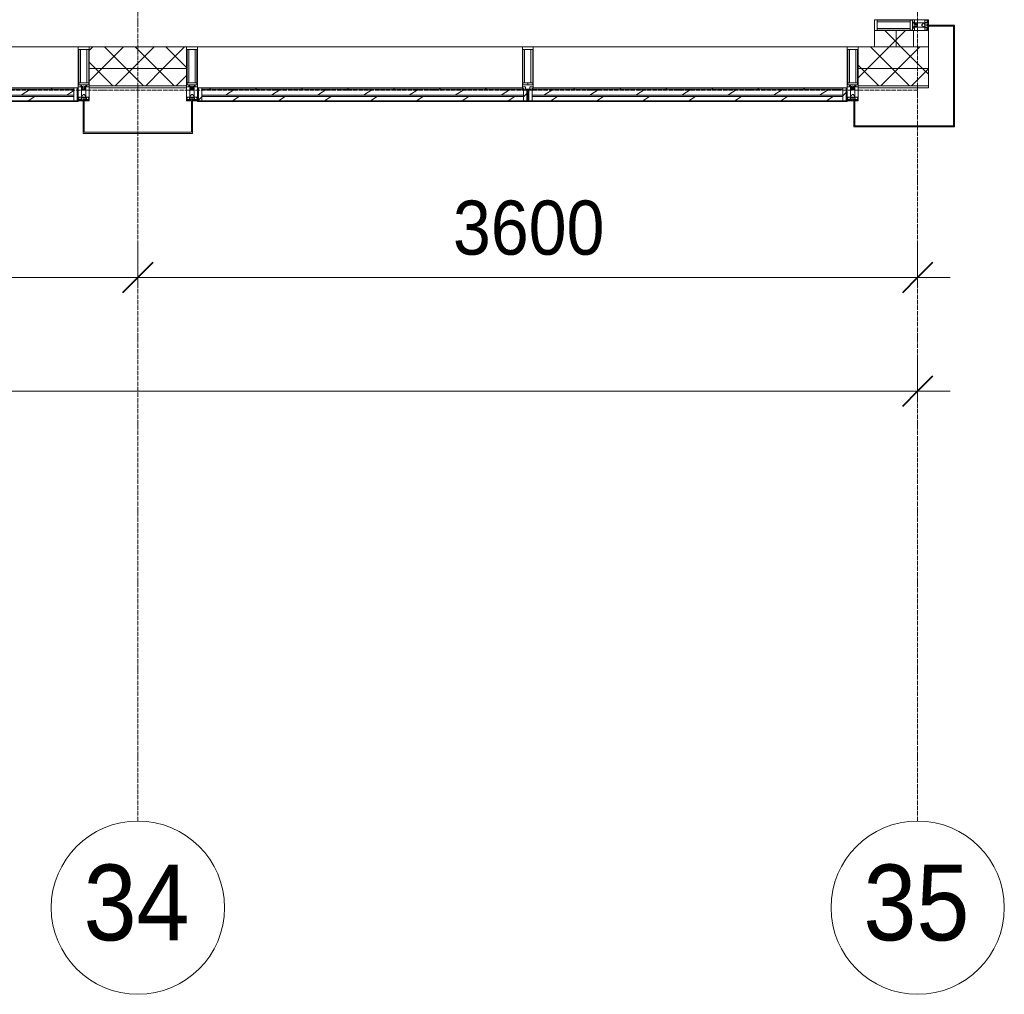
# Model space of a CAD drawing. Header units: millimetres. Extents: x 5617 to 140879, y 7718 to 151665.
# Tile 29 of 44: x 82579 to 87125, y 11226 to 15725. Entities that reach past the tile are written whole.
import ezdxf

# ---------------------------------------------------------------- set-up
doc = ezdxf.new("R2010")
doc.units = ezdxf.units.MM
doc.linetypes.add('ADSK_Линия сетки', pattern=[25, 20, -2.5, 0, -2.5])
doc.linetypes.add('Линия сетки', pattern=[25, 20, -2.5, 0, -2.5])
for name, color, linetype, lineweight in [('Импосты витража', 7, 'Continuous', 18), ('Колонны', 7, 'Continuous', 18), ('Оси', 7, 'Continuous', 9), ('Панели витража', 7, 'Continuous', 18), ('Размеры', 7, 'Continuous', 9), ('Размеры-100', 7, 'Continuous', 9), ('Стены разрез', 7, 'Continuous', 40), ('Стены штриховка', 7, 'Continuous', 40), ('Элементы узлов', 7, 'Continuous', 18)]:
    doc.layers.add(name, color=color, linetype=linetype, lineweight=lineweight)
doc.styles.add('Arial', font='arial.ttf', dxfattribs={"width": 0.9, "height": 250})
doc.styles.add('Arial_1', font='arial.ttf', dxfattribs={"width": 0.9, "height": 350})
doc.dimstyles.new('Основной_2_5_мм', dxfattribs={"dimscale": 304.8, "dimtxt": 255.06485, "dimasz": 0.463911, "dimexe": 0.492126, "dimexo": 0.492126, "dimgap": 0.098425, "dimtad": 1, "dimdec": 0, "dimdsep": 46, "dimtxsty": 'Arial', "dimblk1": 'OBLIQUE', "dimblk2": 'OBLIQUE', "dimsah": 1, "dimcen": 0.09, "dimdle": 0.492126, "dimazin": 2, "dimtfac": 1, "dimtdec": 4, "dimtix": 1, "dimtmove": 0, "dimatfit": 3, "dimfxl": 1, "dimtvp": 1, "dimtolj": 1, "dimtzin": 0, "dimlwd": 20, "dimlwe": 20, "dimarcsym": 2})
pattern_1 = [(45, (0, 0), (-70.71068, 70.71068), []), (135, (0, 0), (-70.71068, -70.71068), [])]
pattern_2 = [(225, (135687.5, 15350), (106.06602, -106.06602), [])]
pattern_3 = [(225, (131737.5, 15350), (106.06602, -106.06602), [])]
pattern_4 = [(225, (134187.5, 15350), (106.06602, -106.06602), [])]

# ---------------------------------------------------------------- blocks, each defined once
blk = doc.blocks.new('Rectangular Mullion - R_InvisibleFrame_50Wx250H-7208071-МКСС_К4_L01_1_4_350__Техпространство_лоток')
at = {"layer": 'Импосты витража', "color": 253, "lineweight": 5, "true_color": 0xaaaaaa}
for p in [(136475, 15410), (136800, 15420)]:
    blk.add_line(p, (136800, 15410), dxfattribs=at)
blk = doc.blocks.new('Rectangular Mullion - R_InvisibleFrame_50Wx250H-7119932-МКСС_К4_L01_1_4_350__Техпространство_лоток')
at = {"layer": 'Импосты витража', "color": 253, "lineweight": 5, "true_color": 0xaaaaaa}
blk.add_line((132925, 15410), (133375, 15410), dxfattribs=at)
blk = doc.blocks.new('Rectangular Mullion - 50Wx250H-2623690-МКСС_К4_L01_1_4_350__Техпространство_лоток')
at = {"layer": 'Элементы узлов', "color": 253, "lineweight": 5, "true_color": 0xaaaaaa}
for p, q in [((-25, 65.2), (-25, 250)), ((-25, 250), (0, 250)), ((-23, 237.3), (0, 237.3)), ((-23, 237.3), (-23, 73.6)), ((-14.9, 84), (-14.9, 237.3)), ((25, 250), (0, 250)), ((23, 237.3), (0, 237.3)), ((14.9, 84), (14.9, 237.3)), ((23, 237.3), (23, 73.6)), ((25, 65.2), (25, 250)), ((-14, 65.2), (-25, 65.2)), ((0, 84), (-23, 84)), ((-0.5, 73.6), (-23, 73.6)), ((-14, 71.3), (-14, 65.2)), ((-10, 71.3), (-14, 71.3)), ((-10, 53), (-10, 71.3)), ((-8.7, 53), (-10, 53)), ((-10, 53), (-10, 17)), ((-8.7, 53), (-7, 54.7)), ((-7, 65.2), (-5.9, 67.3)), ((-7, 65.2), (-7, 54.7)), ((-4.1, 67.3), (-5.9, 67.3)), ((-4.1, 67.3), (-2.9, 65.1)), ((-2.9, 65.1), (-2.9, 54.6)), ((-1.3, 53), (-2.9, 54.6)), ((0, 53), (-1.3, 53)), ((0, 84), (23, 84)), ((0, 53), (1.3, 53)), ((0.5, 73.6), (23, 73.6)), ((1.3, 53), (2.9, 54.6)), ((4.1, 67.3), (2.9, 65.1)), ((2.9, 65.1), (2.9, 54.6)), ((4.1, 67.3), (5.9, 67.3)), ((7, 65.2), (5.9, 67.3)), ((7, 65.2), (7, 54.7)), ((8.7, 53), (7, 54.7)), ((8.7, 53), (10, 53)), ((10, 71.3), (14, 71.3)), ((10, 53), (10, 71.3)), ((10, 53), (10, 17)), ((14, 71.3), (14, 65.2)), ((14, 65.2), (25, 65.2)), ((-23.8, 14.6), (-25, 14.2)), ((-25, 0), (-25, 14.2)), ((-22.3, 17), (-23.8, 17)), ((-23.8, 17), (-23.8, 14.6)), ((-22.5, 10.6), (-23.8, 14.6)), ((-22.5, 10.6), (-23.7, 9.9)), ((-23.7, 1.3), (-23.7, 9.9)), ((-23.7, 1.3), (-11.8, 1.3)), ((-23.2, 10.2), (-22.5, 8)), ((-22.5, 8), (-22.5, 4.5)), ((-21.3, 4.5), (-22.5, 4.5)), ((-22.3, 17), (-22.3, 16)), ((-22.3, 16), (-21.3, 16)), ((-19, 17.6), (-21.3, 16)), ((-21.3, 4.5), (-21.3, 6.5)), ((-21.3, 6.5), (-14.2, 6.5)), ((-18.4, 16.6), (-19, 17.6)), ((-7.4, 16.6), (-18.4, 16.6)), ((-14.2, 6.5), (-14.2, 4.5)), ((-13.2, 4.5), (-14.2, 4.5)), ((-13.2, 4.5), (-12.2, 7.2)), ((-12.7, 7.6), (-11.3, 11.4)), ((-12.7, 7.6), (-11.8, 6.9)), ((-12.2, 9), (-12.2, 14.8)), ((-12.2, 14.8), (0, 14.8)), ((-11.8, 1.3), (-11.8, 6.9)), ((-10.5, 11.2), (-11.3, 11.4)), ((-10.5, 1.5), (-10.5, 11.2)), ((-4.8, 1.5), (-10.5, 1.5)), ((-10, 17), (-7.5, 17)), ((-8.5, 23), (-1.5, 30)), ((-8.5, 18.5), (-8.5, 23)), ((-7.5, 18.5), (-8.5, 18.5)), ((-7.5, 17), (-7.5, 18.5)), ((-7.4, 18), (-7.4, 16.6)), ((-2.6, 18), (-7.4, 18)), ((0, 8), (-4.8, 8)), ((-4.8, 1.5), (-4.8, 8)), ((-2.6, 18), (-2.6, 16.8)), ((-2.6, 16.8), (0, 16.8)), ((-1.5, 30), (0, 30)), ((1.5, 30), (0, 30)), ((2.6, 16.8), (0, 16.8)), ((0, 14.8), (0, 16.8)), ((0, 14.8), (0, 16.8)), ((12.2, 14.8), (0, 14.8)), ((0, 0), (0, 8)), ((0, 8), (4.8, 8)), ((0, 0), (0, 8)), ((8.5, 23), (1.5, 30)), ((2.6, 18), (2.6, 16.8)), ((2.6, 18), (7.4, 18)), ((4.8, 1.5), (4.8, 8)), ((4.8, 1.5), (10.5, 1.5)), ((7.4, 18), (7.4, 16.6)), ((7.4, 16.6), (18.4, 16.6)), ((7.5, 18.5), (8.5, 18.5)), ((7.5, 17), (7.5, 18.5)), ((10, 17), (7.5, 17)), ((8.5, 18.5), (8.5, 23)), ((10.5, 11.2), (11.3, 11.4)), ((10.5, 1.5), (10.5, 11.2)), ((12.7, 7.6), (11.3, 11.4)), ((12.7, 7.6), (11.8, 6.9)), ((11.8, 1.3), (11.8, 6.9)), ((23.7, 1.3), (11.8, 1.3)), ((12.2, 9), (12.2, 14.8)), ((13.2, 4.5), (12.2, 7.2)), ((13.2, 4.5), (14.2, 4.5)), ((21.3, 6.5), (14.2, 6.5)), ((14.2, 6.5), (14.2, 4.5)), ((18.4, 16.6), (19, 17.6)), ((19, 17.6), (21.3, 16)), ((22.3, 16), (21.3, 16)), ((21.3, 4.5), (21.3, 6.5)), ((21.3, 4.5), (22.5, 4.5)), ((22.3, 17), (22.3, 16)), ((22.3, 17), (23.8, 17)), ((22.5, 10.6), (23.8, 14.6)), ((22.5, 10.6), (23.7, 9.9)), ((23.2, 10.2), (22.5, 8)), ((22.5, 8), (22.5, 4.5)), ((23.7, 1.3), (23.7, 9.9)), ((23.8, 17), (23.8, 14.6)), ((23.8, 14.6), (25, 14.2)), ((25, 0), (25, 14.2)), ((-25, 0), (0, 0)), ((25, 0), (0, 0))]:
    blk.add_line(p, q, dxfattribs=at)
for centre, start, end in [((-0.5, 73.1), 360, 90), ((0.5, 73.1), 90, 180)]:
    blk.add_arc(centre, 0.5, start, end, dxfattribs=at)
blk = doc.blocks.new('Rectangular Mullion - R_StandardFrame_50Wx250H-6301897-МКСС_К4_L01_1_4_350__Техпространство_лоток')
at = {"layer": 'Импосты витража', "color": 253, "lineweight": 5, "true_color": 0xaaaaaa}
for p, q in [((-25, 0), (-25, 250)), ((-25, 250), (25, 250)), ((25, 250), (25, 0)), ((-2.5, 0), (-25, 0)), ((25, 0), (2.5, 0))]:
    blk.add_line(p, q, dxfattribs=at)
blk = doc.blocks.new('A_PAN_VentilationGrill - Горизонтальные_Стекло-V11-МКСС_К4_L01_1_4_350__Техпространство_лоток')
at = {"layer": 'Панели витража', "lineweight": 5}
h = blk.add_hatch(dxfattribs=at)
h.set_pattern_fill('FP_32', color=256, style=0, pattern_type=2)
h.set_pattern_definition(pattern_2)
h.paths.add_polyline_path([(-707.5, 3), (-707.5, 0), (707.5, 0), (707.5, 3), (-641.7, 3)])
h = blk.add_hatch(dxfattribs=at)
h.set_pattern_fill('FP_32', color=256, style=0, pattern_type=2)
h.set_pattern_definition(pattern_2)
h.paths.add_polyline_path([(-732.5, 0), (-732.5, -60), (-717.5, -60), (-717.5, 0)])
h.paths.add_polyline_path([(732.5, 0), (717.5, 0), (717.5, -55.2), (732.5, -55), (732.5, -20)])
h = blk.add_hatch(dxfattribs=at)
h.set_pattern_fill('FP_31', color=256, style=0, pattern_type=2)
h.set_pattern_definition([(213.056, (135687.5, 7082.59), (20.16186, -124.93236), [])])
h.paths.add_polyline_path([(707.5, 0), (-717.5, 0), (-717.5, -20), (717.5, -20), (717.5, 0)])
h = blk.add_hatch(dxfattribs=at)
h.set_pattern_fill('FP_33', color=256, style=0, pattern_type=2)
h.set_pattern_definition([(213.056, (135687.5, 7034.82), (20.16186, -124.93236), [])])
h.paths.add_polyline_path([(-641.7, -26.6), (-717.5, -26.6), (-717.5, -55), (717.5, -55), (717.4, -26.6), (239.8, -26.6)])
h = blk.add_hatch(dxfattribs=at)
h.set_pattern_fill('FP_32', color=256, style=0, pattern_type=2)
h.set_pattern_definition(pattern_2)
h.paths.add_polyline_path([(239.8, -55), (-717.5, -55), (-717.5, -60), (712.5, -60), (712.5, -55), (680.5, -55)])
at = {"layer": 'Панели витража', "color": 253, "lineweight": 5, "true_color": 0xaaaaaa}
for p, q in [((-707.5, 3), (-737.5, 3)), ((-737.5, 3), (-737.5, -60)), ((-707.5, 0), (-707.5, 3)), ((707.5, 3), (-707.5, 3)), ((737.5, 3), (707.5, 3)), ((707.5, 3), (707.5, 0)), ((737.5, -55), (737.5, 3)), ((-732.5, -60), (-732.5, 0)), ((-732.5, 0), (-707.5, 0)), ((-717.5, -20), (-717.5, 0)), ((717.5, -20), (-717.5, -20)), ((-717.5, -20), (-717.5, -26.6)), ((-717.5, -26.6), (717.5, -26.6)), ((-717.5, -55), (-717.5, -26.6)), ((-707.5, 0), (707.5, 0)), ((707.5, 0), (732.5, 0)), ((717.5, 0), (717.5, -20)), ((717.5, -26.6), (717.5, -20)), ((717.5, -26.6), (717.5, -55)), ((732.5, 0), (732.5, -55)), ((-737.5, -60), (-732.5, -60)), ((-717.5, -60), (-717.5, -55)), ((717.5, -55), (-717.5, -55)), ((712.5, -60), (-717.5, -60))]:
    blk.add_line(p, q, dxfattribs=at)
blk = doc.blocks.new('Rectangular Mullion - R_InvisibleFrame_50Wx250H-7119938-МКСС_К4_L01_1_4_350__Техпространство_лоток')
at = {"layer": 'Импосты витража', "color": 253, "lineweight": 5, "true_color": 0xaaaaaa}
for p, q in [((134975, 15600), (136425, 15600)), ((136405, 15410), (136420, 15410))]:
    blk.add_line(p, q, dxfattribs=at)
blk = doc.blocks.new('Rectangular Mullion - R_StandardFrame_50Wx250H-V12-МКСС_К4_L01_1_4_350__Техпространство_лоток')
at = {"layer": 'Импосты витража', "color": 253, "lineweight": 5, "true_color": 0xaaaaaa}
for p, q in [((-25, 0), (-25, 250)), ((-25, 250), (25, 250)), ((25, 250), (25, 0)), ((-10, 0), (-25, 0)), ((25, 0), (-5, 0))]:
    blk.add_line(p, q, dxfattribs=at)
blk = doc.blocks.new('A_PAN_VentilationGrill - Горизонтальные_Стекло-V46-МКСС_К4_L01_1_4_350__Техпространство_лоток')
at = {"layer": 'Панели витража', "lineweight": 5}
h = blk.add_hatch(dxfattribs=at)
h.set_pattern_fill('FP_150', color=256, style=0, pattern_type=2)
h.set_pattern_definition(pattern_3)
h.paths.add_polyline_path([(-1107.5, 3), (-1107.5, 0), (1107.5, 0), (1107.5, 3), (-1065.8, 3)])
h = blk.add_hatch(dxfattribs=at)
h.set_pattern_fill('FP_150', color=256, style=0, pattern_type=2)
h.set_pattern_definition(pattern_3)
h.paths.add_polyline_path([(-1132.5, 0), (-1132.5, -60), (-1117.5, -60), (-1117.5, 0)])
h.paths.add_polyline_path([(1132.5, 0), (1117.5, 0), (1117.5, -55.2), (1132.5, -55), (1132.5, -20)])
h = blk.add_hatch(dxfattribs=at)
h.set_pattern_fill('FP_149', color=256, style=0, pattern_type=2)
h.set_pattern_definition([(213.056, (131737.5, 7082.59), (20.16186, -124.93236), [])])
h.paths.add_polyline_path([(1117.5, 0), (-1117.5, 0), (-1117.5, -20), (1117.5, -20)])
h = blk.add_hatch(dxfattribs=at)
h.set_pattern_fill('FP_151', color=256, style=0, pattern_type=2)
h.set_pattern_definition([(213.056, (131737.5, 7034.82), (20.16186, -124.93236), [])])
h.paths.add_polyline_path([(-1065.8, -26.6), (-1117.5, -26.6), (-1117.5, -55), (1117.5, -55), (1117.4, -26.6), (-184.4, -26.6)])
h = blk.add_hatch(dxfattribs=at)
h.set_pattern_fill('FP_150', color=256, style=0, pattern_type=2)
h.set_pattern_definition(pattern_3)
h.paths.add_polyline_path([(1112.5, -55), (-1117.5, -55), (-1117.5, -60), (1112.5, -60), (1112.5, -56.4)])
at = {"layer": 'Панели витража', "color": 253, "lineweight": 5, "true_color": 0xaaaaaa}
for p, q in [((-1107.5, 3), (-1137.5, 3)), ((-1137.5, 3), (-1137.5, -60)), ((-1107.5, 0), (-1107.5, 3)), ((1107.5, 3), (-1107.5, 3)), ((1137.5, 3), (1107.5, 3)), ((1107.5, 3), (1107.5, 0)), ((1137.5, -55), (1137.5, 3)), ((-1132.5, -60), (-1132.5, 0)), ((-1132.5, 0), (-1107.5, 0)), ((-1117.5, -20), (-1117.5, 0)), ((1117.5, -20), (-1117.5, -20)), ((-1117.5, -20), (-1117.5, -26.6)), ((-1117.5, -26.6), (1117.5, -26.6)), ((-1117.5, -55), (-1117.5, -26.6)), ((-1107.5, 0), (1107.5, 0)), ((1107.5, 0), (1132.5, 0)), ((1117.5, 0), (1117.5, -20)), ((1117.5, -26.6), (1117.5, -20)), ((1117.5, -26.6), (1117.5, -55)), ((1132.5, 0), (1132.5, -55)), ((-1137.5, -60), (-1132.5, -60)), ((-1117.5, -60), (-1117.5, -55)), ((1117.5, -55), (-1117.5, -55)), ((1112.5, -60), (-1117.5, -60))]:
    blk.add_line(p, q, dxfattribs=at)
blk = doc.blocks.new('Rectangular Mullion - R_InvisibleFrame_50Wx250H-7119933-МКСС_К4_L01_1_4_350__Техпространство_лоток')
at = {"layer": 'Импосты витража', "color": 253, "lineweight": 5, "true_color": 0xaaaaaa}
for p, q in [((130625, 15600), (132875, 15600)), ((132855, 15410), (132870, 15410))]:
    blk.add_line(p, q, dxfattribs=at)
blk = doc.blocks.new('Rectangular Mullion - R_StandardFrame_50Wx250H-V10-МКСС_К4_L01_1_4_350__Техпространство_лоток')
at = {"layer": 'Импосты витража', "color": 253, "lineweight": 5, "true_color": 0xaaaaaa}
for p, q in [((-25, 0), (-25, 250)), ((-25, 250), (25, 250)), ((25, 250), (25, 0)), ((-2.5, 0), (-25, 0)), ((25, 0), (2.5, 0))]:
    blk.add_line(p, q, dxfattribs=at)
blk = doc.blocks.new('A_PAN_VentilationGrill - Горизонтальные_Стекло-V50-МКСС_К4_L01_1_4_350__Техпространство_лоток')
at = {"layer": 'Панели витража', "lineweight": 5}
h = blk.add_hatch(dxfattribs=at)
h.set_pattern_fill('FP_162', color=256, style=0, pattern_type=2)
h.set_pattern_definition(pattern_4)
h.paths.add_polyline_path([(-709.3, 3), (-732.5, 3), (-732.5, 0), (732.5, 0), (732.5, 3), (-599.1, 3)])
h = blk.add_hatch(dxfattribs=at)
h.set_pattern_fill('FP_162', color=256, style=0, pattern_type=2)
h.set_pattern_definition(pattern_4)
h.paths.add_polyline_path([(-757.5, 0), (-757.5, -55), (-742.5, -55), (-742.5, 0)])
h.paths.add_polyline_path([(742.5, 0), (742.5, -60), (757.5, -60), (757.5, 0)])
h = blk.add_hatch(dxfattribs=at)
h.set_pattern_fill('FP_161', color=256, style=0, pattern_type=2)
h.set_pattern_definition([(213.056, (134187.5, 7082.59), (20.16186, -124.93236), [])])
h.paths.add_polyline_path([(732.5, 0), (-742.5, 0), (-742.5, -20), (742.5, -20), (742.5, 0)])
h = blk.add_hatch(dxfattribs=at)
h.set_pattern_fill('FP_163', color=256, style=0, pattern_type=2)
h.set_pattern_definition([(213.056, (134187.5, 7034.82), (20.16186, -124.93236), [])])
h.paths.add_polyline_path([(-739.7, -26.6), (-742.5, -26.6), (-742.4, -55), (742.5, -55), (742.5, -26.6), (-737.5, -26.6)])
h = blk.add_hatch(dxfattribs=at)
h.set_pattern_fill('FP_162', color=256, style=0, pattern_type=2)
h.set_pattern_definition(pattern_4)
h.paths.add_polyline_path([(502.7, -55), (-737.5, -55), (-736.6, -60), (742.5, -60), (742.5, -55)])
at = {"layer": 'Панели витража', "color": 253, "lineweight": 5, "true_color": 0xaaaaaa}
for p, q in [((-732.5, 3), (-762.5, 3)), ((-762.5, 3), (-762.5, -55)), ((-732.5, 0), (-732.5, 3)), ((732.5, 3), (-732.5, 3)), ((762.5, 3), (732.5, 3)), ((732.5, 3), (732.5, 0)), ((762.5, -60), (762.5, 3)), ((-757.5, -55), (-757.5, 0)), ((-757.5, 0), (-732.5, 0)), ((-742.5, -20), (-742.5, 0)), ((742.5, -20), (-742.5, -20)), ((-742.5, -20), (-742.5, -26.6)), ((-742.5, -26.6), (742.5, -26.6)), ((-742.5, -55), (-742.5, -26.6)), ((-732.5, 0), (732.5, 0)), ((732.5, 0), (757.5, 0)), ((742.5, 0), (742.5, -20)), ((742.5, -26.6), (742.5, -20)), ((742.5, -26.6), (742.5, -55)), ((757.5, 0), (757.5, -60)), ((742.5, -55), (-742.5, -55)), ((742.5, -60), (-737.5, -60)), ((742.5, -55), (742.5, -60)), ((757.5, -60), (762.5, -60))]:
    blk.add_line(p, q, dxfattribs=at)
blk = doc.blocks.new('Rectangular Mullion - R_InvisibleFrame_50Wx250H-7119928-МКСС_К4_L01_1_4_350__Техпространство_лоток')
at = {"layer": 'Импосты витража', "color": 253, "lineweight": 5, "true_color": 0xaaaaaa}
for p, q in [((136550, 26575), (136550, 28075)), ((136740, 26580), (136740, 26595))]:
    blk.add_line(p, q, dxfattribs=at)
blk = doc.blocks.new('Rectangular Mullion - 50Wx250H-V6-МКСС_К4_L01_1_4_350__Техпространство_лоток')
at = {"layer": 'Элементы узлов', "color": 253, "lineweight": 5, "true_color": 0xaaaaaa}
for p, q in [((0, 250), (-25, 250)), ((-25, 250), (-25, 237.3)), ((-25, 65.2), (-25, 250)), ((-25, 250), (0, 250)), ((-23, 237.3), (0, 237.3)), ((-23, 237.3), (0, 237.3)), ((-23, 237.3), (-23, 73.6)), ((0, 237.3), (-14.9, 237.3)), ((-14.9, 237.3), (-14.9, 84)), ((-14.9, 84), (-14.9, 237.3)), ((25, 250), (0, 250)), ((25, 250), (0, 250)), ((14.9, 237.3), (0, 237.3)), ((0, 237.3), (23, 237.3)), ((23, 237.3), (0, 237.3)), ((14.9, 84), (14.9, 237.3)), ((14.9, 84), (14.9, 237.3)), ((23, 237.3), (23, 73.6)), ((25, 237.3), (25, 250)), ((25, 65.2), (25, 250)), ((-25, 73.6), (-25, 65.2)), ((-25, 65.2), (-25, 60.2)), ((-10, 65.2), (-25, 65.2)), ((-25, 65.2), (-25, 60.2)), ((-25, 65.2), (-10, 65.2)), ((-10, 65.2), (-25, 65.2)), ((0, 84), (-23, 84)), ((-23, 84), (-23, 73.6)), ((0, 84), (-23, 84)), ((-23, 73.6), (0, 73.6)), ((0, 73.6), (-23, 73.6)), ((-0.5, 73.6), (-23, 73.6)), ((-14.9, 84), (0, 84)), ((-10, 55), (-14, 55)), ((-14, 55), (-10, 55)), ((-10, 55), (-10, 65.2)), ((-10, 65.2), (-10, 55)), ((-10, 55), (-10, 65.2)), ((-10, 55), (0, 55)), ((0, 55), (-10, 55)), ((0, 84), (14.9, 84)), ((23, 84), (0, 84)), ((0, 84), (0, 73.6)), ((0, 84), (23, 84)), ((0, 73.6), (0, 84)), ((0, 73.6), (23, 73.6)), ((23, 73.6), (0, 73.6)), ((0, 55), (10, 55)), ((0, 55), (10, 55)), ((0.5, 73.6), (23, 73.6)), ((10, 65.2), (10, 55)), ((25, 65.2), (10, 65.2)), ((10, 55), (10, 65.2)), ((10, 65.2), (25, 65.2)), ((10, 65.2), (25, 65.2)), ((10, 55), (10, 65.2)), ((10, 55), (14, 55)), ((10, 55), (14, 55)), ((23, 73.6), (23, 84)), ((25, 65.2), (25, 73.6)), ((25, 65.2), (25, 60.2)), ((25, 60.2), (25, 65.2))]:
    blk.add_line(p, q, dxfattribs=at)
for centre, start, end in [((-14, 69.1), 218.9723, 270), ((-14, 69.1), 218.9723, 270), ((-14, 69.1), 218.9723, 270), ((14, 69.1), 270, 321.0277), ((14, 69.1), 270, 321.0277), ((14, 69.1), 270, 321.0277)]:
    blk.add_arc(centre, 14.1, start, end, dxfattribs=at)
blk = doc.blocks.new('Rectangular Mullion - R_InvisibleFrame_50Wx250H-V7-МКСС_К4_L01_1_4_350__Техпространство_лоток')
at = {"layer": 'Импосты витража', "color": 253, "lineweight": 5, "true_color": 0xaaaaaa}
for p, q in [((-25, 73.6), (-25, 237.3)), ((25, 237.3), (25, 73.6))]:
    blk.add_line(p, q, dxfattribs=at)
blk = doc.blocks.new('A_SLK_PAN_Type1 - Прямой тип панели-6537209-МКСС_К4_L01_1_4_350__Техпространство_лоток')
at = {"layer": 'Колонны', "lineweight": 5}
for p, q in [((230, 0), (230, -115)), ((235, 0), (230, 0)), ((235, -120), (235, 0)), ((230, -115), (-230, -115)), ((-230, -115), (-230, -120)), ((-230, -120), (235, -120))]:
    blk.add_line(p, q, dxfattribs=at)
blk = doc.blocks.new('A_SLK_PAN_Type1 - Прямой тип панели-7498857-МКСС_К4_L01_1_4_350__Техпространство_лоток')
at = {"layer": 'Колонны', "lineweight": 5}
for p, q in [((-230, 120), (235, 120)), ((-230, 115), (-230, 120)), ((230, 115), (-230, 115)), ((230, 0), (230, 115)), ((235, 120), (235, 0)), ((235, 0), (230, 0))]:
    blk.add_line(p, q, dxfattribs=at)
blk = doc.blocks.new('A_SLK_PAN_Type1 - Прямой тип панели-7163209-МКСС_К4_L01_1_4_350__Техпространство_лоток')
at = {"layer": 'Колонны', "lineweight": 5}
for p, q in [((-252.5, 150), (252.5, 150)), ((-252.5, 0), (-252.5, 150)), ((-247.5, 145), (-247.5, 0)), ((247.5, 145), (-247.5, 145)), ((247.5, 0), (247.5, 145)), ((252.5, 150), (252.5, 0)), ((-247.5, 0), (-252.5, 0)), ((252.5, 0), (247.5, 0))]:
    blk.add_line(p, q, dxfattribs=at)
blk = doc.blocks.new('Rectangular Mullion - R_StandardFrame_50Wx250H-7208032-МКСС_К4_L01_1_4_350__Техпространство_лоток')
at = {"layer": 'Импосты витража', "color": 253, "lineweight": 5, "true_color": 0xaaaaaa}
blk.add_line((136800, 15600), (136800, 15675), dxfattribs=at)
blk = doc.blocks.new('Rectangular Mullion - R_StandardFrame_50Wx250H-V43-МКСС_К4_L01_1_4_350__Техпространство_лоток')
at = {"layer": 'Импосты витража', "color": 253, "lineweight": 5, "true_color": 0xaaaaaa}
for p, q in [((-25, 0), (-25, 250)), ((-25, 250), (25, 250)), ((25, 250), (25, 0)), ((0, 0), (-25, 0)), ((25, 0), (5, 0))]:
    blk.add_line(p, q, dxfattribs=at)
blk = doc.blocks.new('135_SLK_K4_AR_FCD_rvt-1-МКСС_К4_L01_1_4_350__Техпространство_лоток')
at = {"layer": 'Стены разрез', "lineweight": 5, "true_color": 0xaaaaaa}
h = blk.add_hatch(dxfattribs=at)
h.set_pattern_fill('FP_34', color=253, style=0, pattern_type=2)
h.set_pattern_definition(pattern_1)
h.paths.add_polyline_path([(136650, 15600), (136650, 15675), (136550, 15675), (136550, 15600)])
h = blk.add_hatch(dxfattribs=at)
h.set_pattern_fill('FP_34', color=253, style=0, pattern_type=2)
h.set_pattern_definition(pattern_1)
h.paths.add_polyline_path([(136730, 15600), (136730, 15675), (136650, 15675), (136650, 15600)])
h = blk.add_hatch(dxfattribs=at)
h.set_pattern_fill('FP_34', color=253, style=0, pattern_type=2)
h.set_pattern_definition(pattern_1)
h.paths.add_polyline_path([(132925, 15500), (133375, 15500), (133375, 15600), (132925, 15600)])
h = blk.add_hatch(dxfattribs=at)
h.set_pattern_fill('FP_34', color=253, style=0, pattern_type=2)
h.set_pattern_definition(pattern_1)
h.paths.add_polyline_path([(136475, 15500), (136800, 15500), (136800, 15600), (136475, 15600)])
h = blk.add_hatch(dxfattribs=at)
h.set_pattern_fill('FP_34', color=253, style=0, pattern_type=2)
h.set_pattern_definition(pattern_1)
h.paths.add_polyline_path([(132925, 15420), (133375, 15420), (133375, 15500), (132925, 15500)])
h = blk.add_hatch(dxfattribs=at)
h.set_pattern_fill('FP_34', color=253, style=0, pattern_type=2)
h.set_pattern_definition(pattern_1)
h.paths.add_polyline_path([(136475, 15420), (136800, 15420), (136800, 15500), (136475, 15500), (136475, 15481.3)])
at = {"layer": 'Стены разрез', "color": 253, "lineweight": 9, "true_color": 0xaaaaaa}
for p, q in [((136550, 15675), (136550, 15600)), ((136730, 15675), (136550, 15675)), ((136730, 15600), (136730, 15675)), ((133375, 15600), (132925, 15600)), ((132925, 15600), (132925, 15420)), ((133375, 15420), (133375, 15600)), ((136800, 15600), (136475, 15600)), ((136475, 15600), (136475, 15420)), ((136550, 15600), (136730, 15600)), ((136800, 15420), (136800, 15600)), ((132925, 15420), (133375, 15420)), ((136475, 15420), (136800, 15420))]:
    blk.add_line(p, q, dxfattribs=at)
at = {"layer": 'Стены штриховка', "color": 253, "lineweight": 9, "true_color": 0xaaaaaa}
for p, q in [((136650, 15600), (136650, 15675)), ((132925, 15500), (133375, 15500)), ((136475, 15500), (136800, 15500))]:
    blk.add_line(p, q, dxfattribs=at)
at = {"layer": 'Импосты витража', "color": 253, "lineweight": 5, "true_color": 0xaaaaaa, "extrusion": (0, 0, -1), "rotation": 269.9999999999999}
for name in ['Rectangular Mullion - 50Wx250H-2623690-МКСС_К4_L01_1_4_350__Техпространство_лоток', 'Rectangular Mullion - R_StandardFrame_50Wx250H-V43-МКСС_К4_L01_1_4_350__Техпространство_лоток']:
    blk.add_blockref(name, (-136800, 15700), dxfattribs=at)
at = {"layer": 'Импосты витража', "color": 253, "lineweight": 5, "true_color": 0xaaaaaa}
for name in ['Rectangular Mullion - R_StandardFrame_50Wx250H-7208032-МКСС_К4_L01_1_4_350__Техпространство_лоток', 'Rectangular Mullion - R_InvisibleFrame_50Wx250H-7119933-МКСС_К4_L01_1_4_350__Техпространство_лоток', 'Rectangular Mullion - R_InvisibleFrame_50Wx250H-7119938-МКСС_К4_L01_1_4_350__Техпространство_лоток', 'Rectangular Mullion - R_InvisibleFrame_50Wx250H-7119932-МКСС_К4_L01_1_4_350__Техпространство_лоток', 'Rectangular Mullion - R_InvisibleFrame_50Wx250H-7208071-МКСС_К4_L01_1_4_350__Техпространство_лоток']:
    blk.add_blockref(name, (0, 0), dxfattribs=at)
at = {"layer": 'Импосты витража', "color": 253, "lineweight": 5, "true_color": 0xaaaaaa, "extrusion": (0, 0, -1)}
for name, p in [('Rectangular Mullion - 50Wx250H-2623690-МКСС_К4_L01_1_4_350__Техпространство_лоток', (-132900, 15350)), ('Rectangular Mullion - R_StandardFrame_50Wx250H-V10-МКСС_К4_L01_1_4_350__Техпространство_лоток', (-132900, 15350)), ('Rectangular Mullion - 50Wx250H-2623690-МКСС_К4_L01_1_4_350__Техпространство_лоток', (-133400, 15350)), ('Rectangular Mullion - R_StandardFrame_50Wx250H-6301897-МКСС_К4_L01_1_4_350__Техпространство_лоток', (-133400, 15350)), ('Rectangular Mullion - 50Wx250H-V6-МКСС_К4_L01_1_4_350__Техпространство_лоток', (-134950, 15350)), ('Rectangular Mullion - 50Wx250H-2623690-МКСС_К4_L01_1_4_350__Техпространство_лоток', (-136450, 15350)), ('Rectangular Mullion - R_StandardFrame_50Wx250H-V12-МКСС_К4_L01_1_4_350__Техпространство_лоток', (-136450, 15350)), ('Rectangular Mullion - R_InvisibleFrame_50Wx250H-V7-МКСС_К4_L01_1_4_350__Техпространство_лоток', (-134950, 15350))]:
    blk.add_blockref(name, p, dxfattribs=at)
at = {"layer": 'Импосты витража', "color": 253, "lineweight": 5, "true_color": 0xaaaaaa, "rotation": 270.0000000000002}
blk.add_blockref('Rectangular Mullion - R_InvisibleFrame_50Wx250H-7119928-МКСС_К4_L01_1_4_350__Техпространство_лоток', (106850, 152150), dxfattribs=at)
at = {"layer": 'Колонны', "color": 253, "lineweight": 5, "true_color": 0xaaaaaa}
for name, p, rotation in [('A_SLK_PAN_Type1 - Прямой тип панели-6537209-МКСС_К4_L01_1_4_350__Техпространство_лоток', (136800, 15465), 90.00000000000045), ('A_SLK_PAN_Type1 - Прямой тип панели-7163209-МКСС_К4_L01_1_4_350__Техпространство_лоток', (133150, 15350), 180), ('A_SLK_PAN_Type1 - Прямой тип панели-7498857-МКСС_К4_L01_1_4_350__Техпространство_лоток', (136690, 15350), 180)]:
    blk.add_blockref(name, p, dxfattribs=dict(at, rotation=rotation))
at = {"layer": 'Панели витража', "color": 253, "lineweight": 5, "true_color": 0xaaaaaa, "rotation": 180}
for name, p in [('A_PAN_VentilationGrill - Горизонтальные_Стекло-V46-МКСС_К4_L01_1_4_350__Техпространство_лоток', (131737.5, 15350)), ('A_PAN_VentilationGrill - Горизонтальные_Стекло-V50-МКСС_К4_L01_1_4_350__Техпространство_лоток', (134187.5, 15350)), ('A_PAN_VentilationGrill - Горизонтальные_Стекло-V11-МКСС_К4_L01_1_4_350__Техпространство_лоток', (135687.5, 15350))]:
    blk.add_blockref(name, p, dxfattribs=at)
blk = doc.blocks.new('Ось сетки - Круг_Ø8 мм-6577-МКСС_К4_L01_1_4_350__Техпространство_лоток')
at = {"layer": 'Оси', "lineweight": 20}
for start, end in [(360, 180), (180, 360)]:
    blk.add_arc((0, 0), 4, start, end, dxfattribs=at)
blk = doc.blocks.new('DIMBLOCK27-МКСС_К4_L01_1_4_350__Техпространство_лоток')
at = {"layer": 'Размеры-100', "lineweight": 20, "transparency": 16777216}
for p, q in [((79524.8, 14535.5), (79524.8, 14685.5)), ((83124.8, 14535.5), (83124.8, 14685.5)), ((79524.8, 14535.5), (83124.8, 14535.5)), ((79524.8, 14535.5), (79524.8, 14485.5)), ((83124.8, 14535.5), (83124.8, 14485.5))]:
    blk.add_line(p, q, dxfattribs=at)
at = {"layer": 'Размеры-100', "lineweight": 40, "transparency": 16777216}
for p, q in [((79524.8, 14535.5), (79595.5, 14606.2)), ((83124.8, 14535.5), (83195.5, 14606.2)), ((79524.8, 14535.5), (79454.1, 14464.8)), ((83124.8, 14535.5), (83054.1, 14464.8))]:
    blk.add_line(p, q, dxfattribs=at)
at = {"layer": 'Размеры-100', "color": 0, "lineweight": 20, "transparency": 16777216, "insert": (80979.5, 14890.1), "char_height": 250, "width": 828.765, "attachment_point": 1, "line_spacing_factor": 0.941778, "style": 'Arial'}
blk.add_mtext('3600', dxfattribs=at)
blk = doc.blocks.new('_Oblique')
at = {"color": 0, "linetype": 'ByBlock', "lineweight": -2}
blk.add_line((-0.5, -0.5), (0.5, 0.5), dxfattribs=at)
blk = doc.blocks.new('DIMBLOCK28-МКСС_К4_L01_1_4_350__Техпространство_лоток')
at = {"layer": 'Размеры-100', "lineweight": 20, "transparency": 16777216}
for p, q in [((83124.8, 14535.5), (83124.8, 14685.5)), ((86724.8, 14535.5), (86724.8, 14685.5)), ((83124.8, 14535.5), (86874.8, 14535.5)), ((83124.8, 14535.5), (83124.8, 14485.5)), ((86724.8, 14535.5), (86724.8, 14485.5))]:
    blk.add_line(p, q, dxfattribs=at)
at = {"layer": 'Размеры-100', "lineweight": 40, "transparency": 16777216}
for p, q in [((83124.8, 14535.5), (83195.5, 14606.2)), ((86724.8, 14535.5), (86795.5, 14606.2)), ((83124.8, 14535.5), (83054.1, 14464.8)), ((86724.8, 14535.5), (86654.1, 14464.8))]:
    blk.add_line(p, q, dxfattribs=at)
at = {"layer": 'Размеры-100', "color": 0, "lineweight": 20, "transparency": 16777216, "insert": (84579.5, 14890.1), "char_height": 250, "width": 828.765, "attachment_point": 1, "line_spacing_factor": 0.941778, "style": 'Arial'}
blk.add_mtext('3600', dxfattribs=at)
blk = doc.blocks.new('DIMBLOCK29-МКСС_К4_L01_1_4_350__Техпространство_лоток')
at = {"layer": 'Размеры-100', "lineweight": 20, "transparency": 16777216}
for p, q in [((32724.8, 14010.6), (32724.8, 14160.6)), ((86724.8, 14010.6), (86724.8, 14160.6)), ((32574.8, 14010.6), (86874.8, 14010.6)), ((32724.8, 14010.6), (32724.8, 13960.6)), ((86724.8, 14010.6), (86724.8, 13960.6))]:
    blk.add_line(p, q, dxfattribs=at)
at = {"layer": 'Размеры-100', "lineweight": 40, "transparency": 16777216}
for p, q in [((32724.8, 14010.6), (32795.5, 14081.3)), ((86724.8, 14010.6), (86795.5, 14081.3)), ((32724.8, 14010.6), (32654.1, 13939.9)), ((86724.8, 14010.6), (86654.1, 13939.9))]:
    blk.add_line(p, q, dxfattribs=at)
at = {"layer": 'Размеры-100', "color": 0, "lineweight": 20, "transparency": 16777216, "insert": (59293.1, 14365.2), "char_height": 250, "width": 1035.956, "attachment_point": 1, "line_spacing_factor": 0.941778, "style": 'Arial'}
blk.add_mtext('54000', dxfattribs=at)

msp = doc.modelspace()

# ---------------------------------------------------------------- linework, layer by layer
at = {"layer": 'Оси', "linetype": 'Линия сетки'}
for p, q in [((83124.8, 12025.7), (83124.8, 32990)), ((86724.8, 12025.7), (86724.8, 32990))]:
    msp.add_line(p, q, dxfattribs=at)
at = {"layer": 'Оси', "linetype": 'ADSK_Линия сетки'}
msp.add_line((86724.8, 15400), (26901, 15400), dxfattribs=at)

# ---------------------------------------------------------------- block references
at = {"lineweight": 5}
msp.add_blockref('135_SLK_K4_AR_FCD_rvt-1-МКСС_К4_L01_1_4_350__Техпространство_лоток', (-50025.2, 0), dxfattribs=at)
at = {"layer": 'Оси', "lineweight": 20, "xscale": 99.99999999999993, "yscale": 99.99999999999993, "zscale": 99.99999999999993}
for p in [(83124.8, 11625.7), (86724.8, 11625.7)]:
    msp.add_blockref('Ось сетки - Круг_Ø8 мм-6577-МКСС_К4_L01_1_4_350__Техпространство_лоток', p, dxfattribs=at)

# ---------------------------------------------------------------- texts
at = {"layer": 'Оси', "char_height": 350, "width": 606.076, "attachment_point": 1, "style": 'Arial_1'}
for s, insert in [('34', (82874.2, 11824.7)), ('35', (86474.2, 11824.7))]:
    msp.add_mtext(s, dxfattribs=dict(at, insert=insert))

# ---------------------------------------------------------------- dimensions: what is measured, and where the dimension line sits
at = {"layer": 'Размеры', "lineweight": 20}
for base, p1, p2, override, picture, middle in [((83124.8, 14535.5), (79524.8, 14635.5), (83124.8, 14635.5), {"dimpost": '<>', "dimfxl": 3600}, 'DIMBLOCK27-МКСС_К4_L01_1_4_350__Техпространство_лоток', (81324.8, 14693.3)), ((86724.8, 14535.5), (83124.8, 14635.5), (86724.8, 14635.5), {"dimpost": '<>', "dimfxl": 3600}, 'DIMBLOCK28-МКСС_К4_L01_1_4_350__Техпространство_лоток', (84924.8, 14693.3)), ((86724.8, 14010.6), (32724.8, 14110.6), (86724.8, 14110.6), {"dimpost": '<>', "dimfxl": 54000}, 'DIMBLOCK29-МКСС_К4_L01_1_4_350__Техпространство_лоток', (59724.8, 14168.2))]:
    dim = msp.add_linear_dim(base=base, p1=p1, p2=p2, dimstyle='Основной_2_5_мм', override=override, dxfattribs=at)
    dim.commit()
    dim.dimension.update_dxf_attribs({"geometry": picture, "text_midpoint": middle})

doc.saveas('drawing.dxf')
